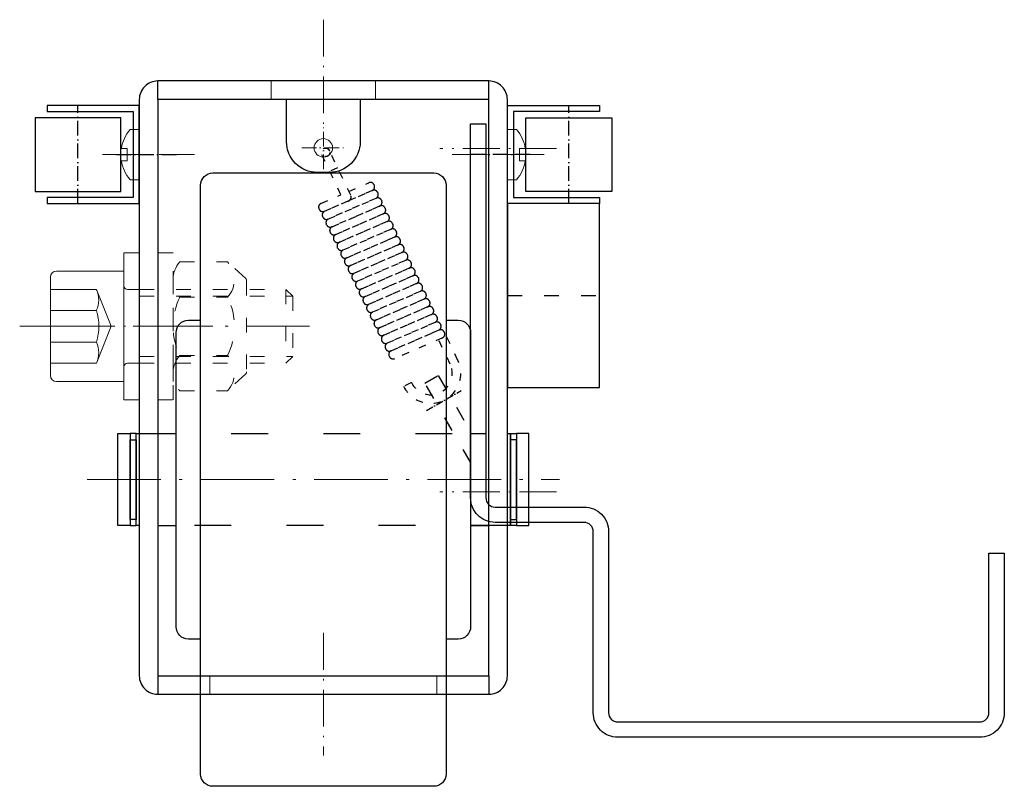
# Model space of a CAD drawing. Extents: x 644 to 804, y 379 to 504.
import ezdxf
from ezdxf.enums import TextEntityAlignment as Align

# ---------------------------------------------------------------- set-up
doc = ezdxf.new("R2010")
doc.units = 0
doc.linetypes.add('ACAD_ISO03W100', pattern=[30, 12, -18])
doc.linetypes.add('ACAD_ISO10W100', pattern=[18.5, 12, -3, 0.5, -3])
for name, color, linetype, lineweight in [('W-01-BLÖCKE', 1, 'CONTINUOUS', 25), ('W-02-BEM-DIN1-1', 4, 'CONTINUOUS', 18), ('W-03-BEM-DIN1-2', 4, 'CONTINUOUS', 18), ('W-31-SCHRAUBEN', 252, 'CONTINUOUS', 13), ('W-32-WAGEN', 42, 'CONTINUOUS', 25), ('W-37-BOHRUNGEN', 252, 'CONTINUOUS', 13)]:
    doc.layers.add(name, color=color, linetype=linetype, lineweight=lineweight)
doc.styles.add('DIN1-1', font='simplex.shx', dxfattribs={"height": 2.5})
doc.styles.add('DIN1-2', font='simplex.shx', dxfattribs={"height": 5})

# ---------------------------------------------------------------- blocks, each defined once
blk = doc.blocks.new('W_EB-024-LR_SEITE_1')
at = {"layer": 'W-32-WAGEN', "color": 3, "linetype": 'ACAD_ISO03W100', "ltscale": 0.2}
blk.add_line((0, 15), (15, 15), dxfattribs=at)
at = {"layer": 'W-32-WAGEN'}
blk.add_lwpolyline([(0, 0), (15, 0), (15, 30), (0, 30)], close=True, dxfattribs=at)
at = {"layer": 'W-02-BEM-DIN1-1', "color": 4, "style": 'DIN1-1', "flags": 5}
for tag, p in [('BENENNUNG', (0.07, -4.07)), ('ABMAßE/LÄNGE', (0.07, -9.07)), ('WERKSTOFF', (0.07, -14.07)), ('EINZELTEILEGEWICHTE', (0.07, -19.07)), ('EP-PREIS', (0.07, -24.07)), ('LACKIERUNG', (0.07, -29.07)), ('BEMERKUNGEN', (0.07, -34.07))]:
    blk.add_attdef(tag, text='', height=2.5, dxfattribs=at).set_placement(p, align=Align.TOP_LEFT)
blk = doc.blocks.new('W_EB-026-LR_SEITE_2')
at = {"layer": 'W-01-BLÖCKE', "color": 3, "linetype": 'ACAD_ISO03W100', "ltscale": 0.1}
blk.add_lwpolyline([(4.87, 21.23), (4.87, 21.13, -0.414214), (4.2, 20.5), (-4.3, 20.8, -0.414214), (-4.92, 21.47), (-4.92, 21.57, -0.414214), (-4.25, 22.2), (4.25, 21.9, -0.414214)], format="xyb", close=True, dxfattribs=at)
at = {"layer": 'W-32-WAGEN', "color": 3, "linetype": 'ACAD_ISO03W100', "ltscale": 0.1}
for p, q in [((-0.7, 36.07), (-0.7, 43.4)), ((0.7, 35.33), (0.7, 43.4)), ((0.7, 40.3), (-0.7, 40.3)), ((4.9, 3.5), (4.9, 8.7)), ((3.5, 3.5), (3.5, 7.93)), ((-3.5, 3.5), (-4.9, 3.5))]:
    blk.add_line(p, q, dxfattribs=at)
for points in [[(4.87, 35.23), (4.87, 35.13, -0.414214), (4.2, 34.5), (-4.3, 34.8, -0.414214), (-4.92, 35.47), (-4.92, 35.57, -0.414214), (-4.25, 36.2), (-0.7, 36.07, -0.414214)], [(0.7, 36.03), (4.25, 35.9, -0.414214), (4.87, 35.23)]]:
    blk.add_lwpolyline(points, format="xyb", dxfattribs=at)
for points in [[(4.87, 33.83), (4.87, 33.73, -0.414214), (4.2, 33.1), (-4.3, 33.4, -0.414214), (-4.92, 34.07), (-4.92, 34.17, -0.414214), (-4.25, 34.8), (4.25, 34.5, -0.414214)], [(4.87, 32.43), (4.87, 32.33, -0.414214), (4.2, 31.7), (-4.3, 32, -0.414214), (-4.92, 32.67), (-4.92, 32.77, -0.414214), (-4.25, 33.4), (4.25, 33.1, -0.414214)], [(4.87, 31.03), (4.87, 30.93, -0.414214), (4.2, 30.3), (-4.3, 30.6, -0.414214), (-4.92, 31.27), (-4.92, 31.37, -0.414214), (-4.25, 32), (4.25, 31.7, -0.414214)], [(4.87, 29.63), (4.87, 29.53, -0.414214), (4.2, 28.9), (-4.3, 29.2, -0.414214), (-4.92, 29.87), (-4.92, 29.97, -0.414214), (-4.25, 30.6), (4.25, 30.3, -0.414214)], [(4.87, 28.23), (4.87, 28.13, -0.414214), (4.2, 27.5), (-4.3, 27.8, -0.414214), (-4.92, 28.47), (-4.92, 28.57, -0.414214), (-4.25, 29.2), (4.25, 28.9, -0.414214)], [(4.87, 26.83), (4.87, 26.73, -0.414214), (4.2, 26.1), (-4.3, 26.4, -0.414214), (-4.92, 27.07), (-4.92, 27.17, -0.414214), (-4.25, 27.8), (4.25, 27.5, -0.414214)], [(4.87, 25.43), (4.87, 25.33, -0.414214), (4.2, 24.7), (-4.3, 25, -0.414214), (-4.92, 25.67), (-4.92, 25.77, -0.414214), (-4.25, 26.4), (4.25, 26.1, -0.414214)], [(4.87, 24.03), (4.87, 23.93, -0.414214), (4.2, 23.3), (-4.3, 23.6, -0.414214), (-4.92, 24.27), (-4.92, 24.37, -0.414214), (-4.25, 25), (4.25, 24.7, -0.414214)], [(4.87, 22.63), (4.87, 22.53, -0.414214), (4.2, 21.9), (-4.3, 22.2, -0.414214), (-4.92, 22.87), (-4.92, 22.97, -0.414214), (-4.25, 23.6), (4.25, 23.3, -0.414214)], [(4.87, 19.83), (4.87, 19.73, -0.414214), (4.2, 19.1), (-4.3, 19.4, -0.414214), (-4.92, 20.07), (-4.92, 20.17, -0.414214), (-4.25, 20.8), (4.25, 20.5, -0.414214)], [(4.87, 18.43), (4.87, 18.33, -0.414214), (4.2, 17.7), (-4.3, 18, -0.414214), (-4.92, 18.67), (-4.92, 18.77, -0.414214), (-4.25, 19.4), (4.25, 19.1, -0.414214)], [(4.87, 17.03), (4.87, 16.93, -0.414214), (4.2, 16.3), (-4.3, 16.6, -0.414214), (-4.92, 17.27), (-4.92, 17.37, -0.414214), (-4.25, 18), (4.25, 17.7, -0.414214)], [(4.87, 15.63), (4.87, 15.53, -0.414214), (4.2, 14.9), (-4.3, 15.2, -0.414214), (-4.92, 15.87), (-4.92, 15.97, -0.414214), (-4.25, 16.6), (4.25, 16.3, -0.414214)], [(4.87, 14.23), (4.87, 14.13, -0.414214), (4.2, 13.5), (-4.3, 13.8, -0.414214), (-4.92, 14.47), (-4.92, 14.57, -0.414214), (-4.25, 15.2), (4.25, 14.9, -0.414214)], [(4.87, 12.83), (4.87, 12.73, -0.414214), (4.2, 12.1), (-4.3, 12.4, -0.414214), (-4.92, 13.07), (-4.92, 13.17, -0.414214), (-4.25, 13.8), (4.25, 13.5, -0.414214)], [(4.87, 11.43), (4.87, 11.33, -0.414214), (4.2, 10.7), (-4.3, 11, -0.414214), (-4.92, 11.67), (-4.92, 11.77, -0.414214), (-4.25, 12.4), (4.25, 12.1, -0.414214)], [(4.87, 10.03), (4.87, 9.93, -0.414214), (4.2, 9.3), (-4.3, 9.6, -0.414214), (-4.92, 10.27), (-4.92, 10.37, -0.414214), (-4.25, 11), (4.25, 10.7, -0.414214)], [(4.87, 8.63), (4.87, 8.53, -0.414214), (4.2, 7.9), (-4.3, 8.2, -0.414214), (-4.92, 8.87), (-4.92, 8.97, -0.414214), (-4.25, 9.6), (4.25, 9.3, -0.414214)]]:
    blk.add_lwpolyline(points, format="xyb", close=True, dxfattribs=at)
blk.add_circle((0, 43.4), 0.7, dxfattribs=at)
for centre, radius, start, end in [((0, 43.4), 0.7, 0, 180), ((0, 35.33), 0.7, 252.6857, 0), ((0, 3.5), 4.9, 180, 0), ((0, 3.5), 3.5, 180, 0)]:
    blk.add_arc(centre, radius, start, end, dxfattribs=at)
at = {"layer": 'W-02-BEM-DIN1-1', "color": 4, "style": 'DIN1-1', "flags": 5}
for tag, p in [('BENENNUNG', (-4.85, -6.48)), ('ABMAßE/LÄNGE', (-4.85, -11.48)), ('WERKSTOFF', (-4.85, -16.48)), ('EINZELTEILEGEWICHTE', (-4.85, -21.48)), ('EP-PREIS', (-4.85, -26.48)), ('LACKIERUNG', (-4.85, -31.48)), ('BEMERKUNGEN', (-4.85, -36.48))]:
    blk.add_attdef(tag, text='', height=2.5, dxfattribs=at).set_placement(p, align=Align.TOP_LEFT)
blk = doc.blocks.new('W_EB-027-LR_SEITE_2')
at = {"layer": 'W-32-WAGEN', "color": 153, "linetype": 'ACAD_ISO10W100', "ltscale": 0.1}
blk.add_line((-7.18, -46.73), (-1.55, -43.48), dxfattribs=at)
at = {"layer": 'W-32-WAGEN'}
blk.add_lwpolyline([(87, -69.97), (87, -96, -0.414214), (83, -100), (24, -100, -0.414214), (20, -96), (20, -66.47, 0.414214), (18.5, -64.97), (4, -64.97, -0.414214), (0, -60.97), (0, 0), (2.5, 0), (2.5, -60.97, 0.414214), (4, -62.47), (18.5, -62.47, -0.414214), (22.5, -66.47), (22.5, -96, 0.414214), (24, -97.5), (83, -97.5, 0.414214), (84.5, -96), (84.5, -69.97)], format="xyb", close=True, dxfattribs=at)
at = {"layer": 'W-32-WAGEN', "color": 3, "linetype": 'ACAD_ISO03W100', "ltscale": 0.2}
blk.add_lwpolyline([(0, -55.17), (-7.45, -42.26), (-5.29, -41.01), (0, -50.17)], dxfattribs=at)
at = {"layer": 'W-03-BEM-DIN1-2', "color": 4, "style": 'DIN1-2', "flags": 5}
for tag, p in [('BENENNUNG', (0, -110)), ('ABMAßE/LÄNGE', (0, -120)), ('WERKSTOFF', (0, -130)), ('EINZELTEILEGEWICHTE', (0, -140)), ('EP-PREIS', (0, -150)), ('LACKIERUNG', (0, -160)), ('BEMERKUNGEN', (0, -170))]:
    blk.add_attdef(tag, text='', height=5, dxfattribs=at).set_placement(p, align=Align.TOP_LEFT)
blk = doc.blocks.new('W_EB-004-LR_SEITE_1')
at = {"layer": 'W-32-WAGEN'}
for p, q in [((15, 8), (0, 8)), ((0, 8), (0, -8)), ((1, -7), (1, 7)), ((1, 7), (15, 7)), ((15, 7), (15, 8)), ((17, 6), (3, 6)), ((3, 6), (3, -6)), ((17, -6), (17, 6)), ((3, -6), (17, -6)), ((0, -8), (15, -8)), ((15, -7), (1, -7)), ((15, -8), (15, -7))]:
    blk.add_line(p, q, dxfattribs=at)
at = {"layer": 'W-32-WAGEN', "color": 153, "linetype": 'ACAD_ISO10W100', "ltscale": 0.2}
for p, q in [((10, 8), (10, -8)), ((3.72, 0), (-6.06, 0))]:
    blk.add_line(p, q, dxfattribs=at)
at = {"layer": 'W-02-BEM-DIN1-1', "color": 4, "style": 'DIN1-1', "flags": 5}
for tag, p in [('BENENNUNG', (0, -13)), ('ABMAßE/LÄNGE', (0, -18)), ('WERKSTOFF', (0, -23)), ('EINZELTEILEGEWICHTE', (0, -28)), ('EP-PREIS', (0, -33)), ('LACKIERUNG', (0, -38)), ('BEMERKUNGEN', (0, -43))]:
    blk.add_attdef(tag, text='', height=2.5, dxfattribs=at).set_placement(p, align=Align.TOP_LEFT)
blk = doc.blocks.new('W_EB-001-LR_SEITE_2')
at = {"layer": 'W-32-WAGEN', "color": 3}
blk.add_lwpolyline([(18, 50, -0.414214), (20, 48), (20, -48, -0.414214), (18, -50), (-18, -50, -0.414214), (-20, -48), (-20, 48, -0.414214), (-18, 50)], format="xyb", close=True, dxfattribs=at)
for points in [[(-20, -26), (-22, -26, -0.414214), (-24, -24), (-24, 24, -0.414214), (-22, 26), (-20, 26)], [(20, 26), (22, 26, -0.414214), (24, 24), (24, -24, -0.414214), (22, -26), (20, -26)]]:
    blk.add_lwpolyline(points, format="xyb", dxfattribs=at)
at = {"layer": 'W-03-BEM-DIN1-2', "color": 4, "style": 'DIN1-2', "flags": 5}
for tag, p in [('BENENNUNG', (-20, -58)), ('ABMAßE/LÄNGE', (-20, -68)), ('WERKSTOFF', (-20, -78)), ('EINZELTEILEGEWICHTE', (-20, -88)), ('EP-PREIS', (-20, -98)), ('LACKIERUNG', (-20, -108)), ('BEMERKUNGEN', (-20, -118))]:
    blk.add_attdef(tag, text='', height=5, dxfattribs=at).set_placement(p, align=Align.TOP_LEFT)
blk = doc.blocks.new('W_EB-009-LR_SEITE_1')
at = {"layer": 'W-32-WAGEN'}
blk.add_lwpolyline([(-1, 7.5), (0, 7.5), (0, -7.5), (-1, -7.5)], close=True, dxfattribs=at)
at = {"layer": 'W-02-BEM-DIN1-1', "color": 4, "style": 'DIN1-1', "flags": 5}
for tag, p in [('BENENNUNG', (-1, -12.5)), ('ABMAßE/LÄNGE', (-1, -17.5)), ('WERKSTOFF', (-1, -22.5)), ('EINZELTEILEGEWICHTE', (-1, -27.5)), ('EP-PREIS', (-1, -32.5)), ('LACKIERUNG', (-1, -37.5)), ('BEMERKUNGEN', (-1, -42.5))]:
    blk.add_attdef(tag, text='', height=2.5, dxfattribs=at).set_placement(p, align=Align.TOP_LEFT)
blk = doc.blocks.new('W_EB-002-LR_ANSICHT_2')
at = {"layer": 'W-32-WAGEN', "color": 3, "linetype": 'ACAD_ISO03W100', "ltscale": 0.5}
for p, q in [((-30, 7.5), (30, 7.5)), ((30, -7.5), (-30, -7.5))]:
    blk.add_line(p, q, dxfattribs=at)
at = {"layer": 'W-32-WAGEN'}
for p, q in [((-27, 7.5), (-24, 7.5)), ((24, 7.5), (26.5, 7.5)), ((-27, -7.5), (-24, -7.5)), ((24, -7.5), (27, -7.5))]:
    blk.add_line(p, q, dxfattribs=at)
for points in [[(-31.5, -7.5), (-33.5, -7.5), (-33.5, 7.5), (-31.5, 7.5)], [(-31.5, 6.5), (-30.5, 6.5), (-30.5, -6.5), (-31.5, -6.5)], [(31.5, 6.5), (30.5, 6.5), (30.5, -6.5), (31.5, -6.5)], [(31.5, -7.5), (33.5, -7.5), (33.5, 7.5), (31.5, 7.5)]]:
    blk.add_lwpolyline(points, close=True, dxfattribs=at)
for points in [[(-30, -7.5), (-30.5, -7.5), (-30.5, 7.5), (-30, 7.5)], [(30, 7.5), (30.5, 7.5), (30.5, -7.5), (30, -7.5)]]:
    blk.add_lwpolyline(points, dxfattribs=at)
at = {"layer": 'W-02-BEM-DIN1-1', "color": 4, "style": 'DIN1-1', "flags": 5}
for tag, p in [('BENENNUNG', (-33.5, -12.5)), ('ABMAßE/LÄNGE', (-33.5, -17.5)), ('WERKSTOFF', (-33.5, -22.5)), ('EINZELTEILEGEWICHTE', (-33.5, -27.5)), ('EP-PREIS', (-33.5, -32.5)), ('LACKIERUNG', (-33.5, -37.5)), ('BEMERKUNGEN', (-33.5, -42.5))]:
    blk.add_attdef(tag, text='', height=2.5, dxfattribs=at).set_placement(p, align=Align.TOP_LEFT)
blk = doc.blocks.new('W_EB-008-LR_SEITE_2')
at = {"layer": 'W-31-SCHRAUBEN', "color": 3, "linetype": 'ACAD_ISO03W100', "ltscale": 0.2}
for p, q in [((1.1, 10.5), (8.9, 10.5)), ((11.84, 7.77), (8.9, 10.5)), ((0, 9), (0, -9)), ((0, 7.62), (0, -7.63)), ((12, 7.41), (12, -7.41)), ((1.1, 4.75), (8.9, 4.75)), ((0, -6), (0, 0)), ((1.1, -4.75), (8.9, -4.75)), ((0, -9), (0, -6.6)), ((11.84, -7.77), (8.9, -10.5)), ((1.1, -10.5), (8.9, -10.5))]:
    blk.add_line(p, q, dxfattribs=at)
for centre, radius, start, end in [((4.31, 7.62), 4.31, 138.1254, 221.8746), ((5.69, 7.62), 4.31, 318.1254, 41.8746), ((11.5, 7.41), 0.5, 0, 47.1566), ((10.81, 0), 10.81, 153.9227, 206.0773), ((-0.81, 0), 10.81, 333.9227, 26.0773), ((4.31, -7.63), 4.31, 138.1254, 221.8746), ((5.69, -7.63), 4.31, 318.1254, 41.8746), ((11.5, -7.41), 0.5, 312.8434, 0)]:
    blk.add_arc(centre, radius, start, end, dxfattribs=at)
at = {"layer": 'W-02-BEM-DIN1-1', "color": 4, "style": 'DIN1-1', "flags": 5}
for tag, p in [('BENENNUNG', (0, -16.41)), ('ABMAßE/LÄNGE', (0, -21.41)), ('WERKSTOFF', (0, -26.41)), ('EINZELTEILEGEWICHTE', (0, -31.41)), ('EP-PREIS', (0, -36.41)), ('LACKIERUNG', (0, -41.41)), ('BEMERKUNGEN', (0, -46.41))]:
    blk.add_attdef(tag, text='', height=2.5, dxfattribs=at).set_placement(p, align=Align.TOP_LEFT)
blk = doc.blocks.new('W_EB-007-LR_SEITE_2')
at = {"layer": 'W-31-SCHRAUBEN', "color": 3, "linetype": 'ACAD_ISO03W100', "ltscale": 0.2}
blk.add_lwpolyline([(0, -12), (2.5, -12), (2.5, 12), (0, 12)], close=True, dxfattribs=at)
at = {"layer": 'W-02-BEM-DIN1-1', "color": 4, "style": 'DIN1-1', "flags": 5}
for tag, p in [('BENENNUNG', (0.1, -18.09)), ('ABMAßE/LÄNGE', (0.1, -23.09)), ('WERKSTOFF', (0.1, -28.09)), ('EINZELTEILEGEWICHTE', (0.1, -33.09)), ('EP-PREIS', (1.03, -38.09)), ('LACKIERUNG', (0.1, -43.09)), ('BEMERKUNGEN', (0.1, -48.09))]:
    blk.add_attdef(tag, text='', height=2.5, dxfattribs=at).set_placement(p, align=Align.TOP_LEFT)
blk = doc.blocks.new('W_EB-006-LR_SEITE_2')
at = {"layer": 'W-31-SCHRAUBEN'}
for p, q in [((-13.5, 9), (-2.5, 9)), ((-2.5, 9), (-2.5, -9)), ((-14.5, 8), (-14.5, -8)), ((-14.5, 6), (-7, 6)), ((-4.6, 0), (-7, 6)), ((-1.9, 6), (0, 6)), ((-14.5, 2.58), (-7, 2.58)), ((-4.6, 0), (-7, -6)), ((-2.5, -6), (-2.5, 0)), ((-14.5, -2.58), (-7, -2.58)), ((-14.5, -6), (-7, -6)), ((-1.9, -6), (0, -6)), ((-2.5, -9), (-2.5, -6.6)), ((-13.5, -9), (-2.5, -9))]:
    blk.add_line(p, q, dxfattribs=at)
at = {"layer": 'W-31-SCHRAUBEN', "color": 3, "linetype": 'ACAD_ISO03W100', "ltscale": 0.2}
for p, q in [((0, 6), (23.9, 6)), ((0, 4.9), (25, 4.9)), ((23.9, 6), (23.9, -6)), ((25, 4.9), (23.9, 6)), ((25, 4.9), (25, -4.9)), ((0, -4.9), (25, -4.9)), ((0, -6), (23.9, -6)), ((23.9, -6), (25, -4.9))]:
    blk.add_line(p, q, dxfattribs=at)
at = {"layer": 'W-31-SCHRAUBEN', "color": 153, "linetype": 'ACAD_ISO10W100'}
blk.add_line((-19.5, 0), (27.75, 0), dxfattribs=at)
at = {"layer": 'W-31-SCHRAUBEN'}
blk.add_lwpolyline([(0, -12), (-2.5, -12), (-2.5, 12), (0, 12)], close=True, dxfattribs=at)
for centre, radius, start, end in [((-13.5, 8), 1, 90, 180), ((-1.9, 6.6), 0.6, 180, 270), ((-10.37, 4.29), 3.77, 333.0988, 26.9012), ((-14.97, 0), 8.38, 342.0636, 17.9364), ((-10.47, -4.29), 3.87, 333.7987, 26.2013), ((-1.9, -6.6), 0.6, 90, 180), ((-13.5, -8), 1, 180, 270)]:
    blk.add_arc(centre, radius, start, end, dxfattribs=at)
at = {"layer": 'W-02-BEM-DIN1-1', "color": 4, "style": 'DIN1-1', "flags": 5}
for tag, p in [('BENENNUNG', (-14.5, -17.97)), ('ABMAßE/LÄNGE', (-14.5, -22.97)), ('WERKSTOFF', (-14.5, -27.97)), ('EINZELTEILEGEWICHTE', (-14.5, -32.97)), ('EP-PREIS', (-14.5, -37.97)), ('LACKIERUNG', (-14.5, -42.97)), ('BEMERKUNGEN', (-14.5, -47.97))]:
    blk.add_attdef(tag, text='', height=2.5, dxfattribs=at).set_placement(p, align=Align.TOP_LEFT)
blk = doc.blocks.new('W_BOHRUNG-SICHTBAR_3')
at = {"layer": 'W-37-BOHRUNGEN', "color": 153, "linetype": 'ACAD_ISO10W100', "ltscale": 0.2}
for p, q in [((0, -3.5), (0, 3.5)), ((-3.5, 0), (3.5, 0))]:
    blk.add_line(p, q, dxfattribs=at)
at = {"layer": 'W-37-BOHRUNGEN'}
blk.add_circle((0, 0), 1.5, dxfattribs=at)
blk = doc.blocks.new('W_EB-023-LR_SEITE_1')
at = {"layer": 'W-32-WAGEN'}
for p, q in [((-27, -3), (-27, 0)), ((27, -3), (27, 0)), ((-27, -97), (-27, -100)), ((27, -97), (27, -100))]:
    blk.add_line(p, q, dxfattribs=at)
blk.add_lwpolyline([(-27, -100), (27, -100, 0.414214), (30, -97), (30, -3, 0.414214), (27, 0), (-27, 0, 0.414214), (-30, -3), (-30, -97, 0.414214)], format="xyb", close=True, dxfattribs=at)
blk.add_lwpolyline([(-27, -97), (27, -97), (27, -3), (-27, -3)], close=True, dxfattribs=at)
blk.add_lwpolyline([(6, -3), (6, -9.9, -0.414214), (1, -14.9), (-1, -14.9, -0.414214), (-6, -9.9), (-6, -3)], format="xyb", dxfattribs=at)
at = {"layer": 'W-37-BOHRUNGEN', "color": 153, "linetype": 'ACAD_ISO10W100', "ltscale": 0.5}
for p, q in [((0, 10), (0, -10)), ((38, -11), (19, -11)), ((-36, -12), (-21, -12)), ((36, -12), (21, -12)), ((-40, -40), (-18, -40)), ((38, -67), (19, -67)), ((0, -90), (0, -110))]:
    blk.add_line(p, q, dxfattribs=at)
at = {"layer": 'W-37-BOHRUNGEN', "color": 3, "linetype": 'ACAD_ISO03W100', "ltscale": 0.5}
for p, q in [((-8.5, 0), (-8.5, -3)), ((8.5, 0), (8.5, -3)), ((-18.5, -97), (-18.5, -100)), ((18.5, -97), (18.5, -100))]:
    blk.add_line(p, q, dxfattribs=at)
at = {"layer": 'W-37-BOHRUNGEN', "color": 153, "linetype": 'ACAD_ISO10W100'}
blk.add_line((-38.5, -65), (38.5, -65), dxfattribs=at)
at = {"layer": 'W-01-BLÖCKE'}
blk.add_blockref('W_BOHRUNG-SICHTBAR_3', (0, -10.9), dxfattribs=at)
at = {"layer": 'W-03-BEM-DIN1-2', "color": 4, "style": 'DIN1-2', "flags": 5}
for tag, p in [('BENENNUNG', (-30, -107)), ('ABMAßE/LÄNGE', (-30, -117)), ('WERKSTOFF', (-30, -127)), ('EINZELTEILEGEWICHTE', (-30, -137)), ('EP-PREIS', (-30, -147)), ('LACKIERUNG', (-30, -157)), ('BEMERKUNGEN', (-30, -167))]:
    blk.add_attdef(tag, text='', height=5, dxfattribs=at).set_placement(p, align=Align.TOP_LEFT)
blk = doc.blocks.new('W_EB-028-LR_SEITE_1')
at = {"layer": 'W-31-SCHRAUBEN'}
blk.add_lwpolyline([(-2.92, 1, -0.136692), (-1.5, 4.1), (0, 4.1), (0, -4.1), (-1.5, -4.1, -0.136692), (-2.92, -1), (-2, -1), (-2, 1)], format="xyb", close=True, dxfattribs=at)
at = {"layer": 'W-02-BEM-DIN1-1', "color": 4, "style": 'DIN1-1', "flags": 5}
for tag, p in [('BENENNUNG', (-2.85, -8.17)), ('ABMAßE/LÄNGE', (-2.85, -13.17)), ('WERKSTOFF', (-2.85, -18.17)), ('EINZELTEILEGEWICHTE', (-2.85, -23.17)), ('EP-PREIS', (-2.85, -28.17)), ('LACKIERUNG', (-2.85, -33.17)), ('BEMERKUNGEN', (-2.85, -38.17))]:
    blk.add_attdef(tag, text='', height=2.5, dxfattribs=at).set_placement(p, align=Align.TOP_LEFT)
blk = doc.blocks.new('W_GEB-003-L_SEITE_1')
at = {"layer": 'W-01-BLÖCKE'}
for name, p in [('W_EB-023-LR_SEITE_1', (0, 0)), ('W_EB-028-LR_SEITE_1', (-30, -12)), ('W_EB-027-LR_SEITE_2', (24, -7)), ('W_EB-001-LR_SEITE_2', (0, -65)), ('W_EB-024-LR_SEITE_1', (30, -50)), ('W_EB-006-LR_SEITE_2', (-30, -40)), ('W_EB-007-LR_SEITE_2', (-27, -40)), ('W_EB-008-LR_SEITE_2', (-24.5, -40)), ('W_EB-009-LR_SEITE_1', (31.5, -65))]:
    blk.add_blockref(name, p, dxfattribs=at)
for name, p, rotation in [('W_EB-004-LR_SEITE_1', (-30, -12), 180), ('W_EB-026-LR_SEITE_2', (19.02, -50.82), 25.47719744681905)]:
    blk.add_blockref(name, p, dxfattribs=dict(at, rotation=rotation))
at = {"layer": 'W-01-BLÖCKE', "xscale": -1, "rotation": 180}
blk.add_blockref('W_EB-004-LR_SEITE_1', (30, -12), dxfattribs=at)
at = {"layer": 'W-01-BLÖCKE', "xscale": -1}
for name, p in [('W_EB-028-LR_SEITE_1', (30, -12)), ('W_EB-009-LR_SEITE_1', (-31.5, -65))]:
    blk.add_blockref(name, p, dxfattribs=at)
at = {"layer": 'W-01-BLÖCKE', "color": 153}
blk.add_blockref('W_EB-002-LR_ANSICHT_2', (0, -65), dxfattribs=at)
at = {"layer": 'W-03-BEM-DIN1-2', "color": 4, "style": 'DIN1-2', "flags": 5}
for tag, p in [('BENENNUNG', (-30, -110)), ('ABMAßE/LÄNGE', (-30, -120)), ('WERKSTOFF', (-30, -130)), ('EINZELTEILEGEWICHTE', (-30, -140)), ('EP-PREIS', (-30, -150)), ('LACKIERUNG', (-30, -160)), ('BEMERKUNGEN', (-30, -170))]:
    blk.add_attdef(tag, text='', height=5, dxfattribs=at).set_placement(p, align=Align.TOP_LEFT)

msp = doc.modelspace()

# ---------------------------------------------------------------- block references
at = {"layer": 'W-01-BLÖCKE'}
msp.add_blockref('W_GEB-003-L_SEITE_1', (693.13, 494.46), dxfattribs=at)

doc.saveas('drawing.dxf')
